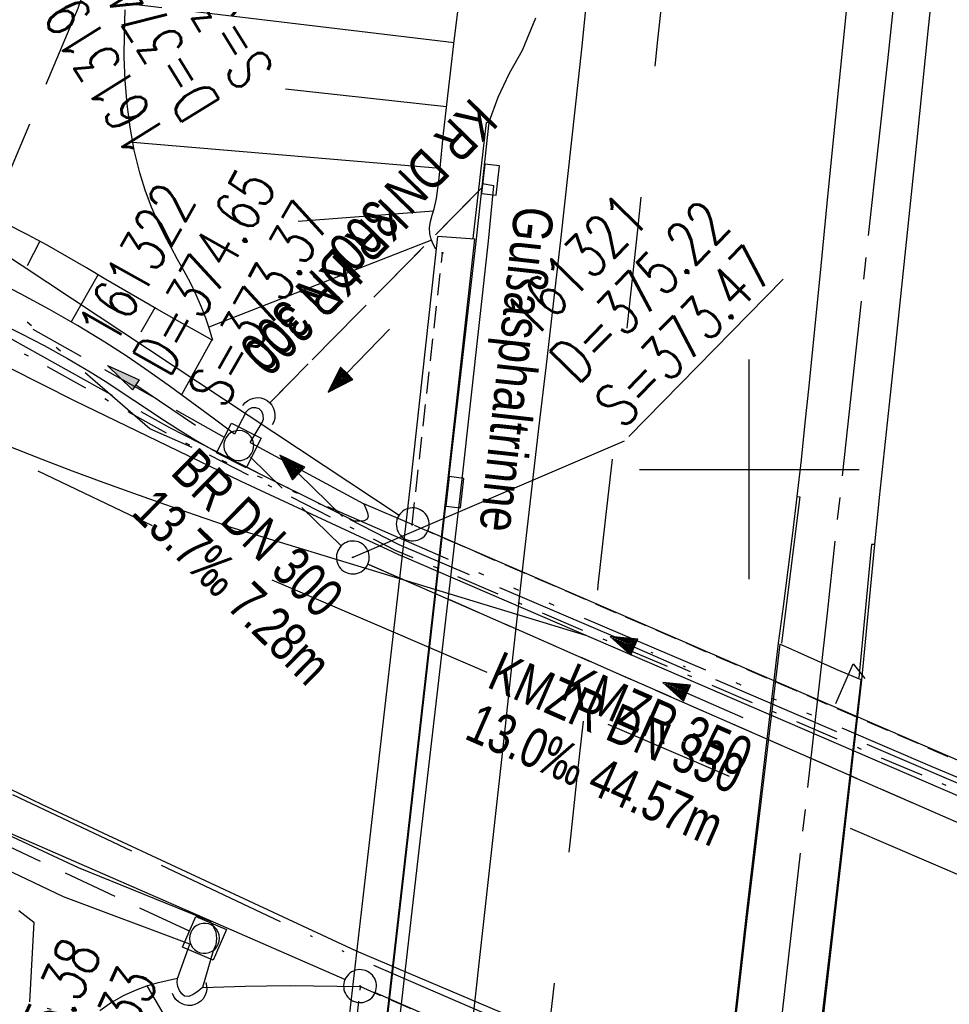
# Model space of a CAD drawing. Extents: x 510932 to 511602, y 463659 to 464636.
# Tile 28 of 81: x 511267 to 511309, y 464076 to 464120. Entities that reach past the tile are written whole.
import ezdxf

# ---------------------------------------------------------------- set-up
doc = ezdxf.new("R2010")
doc.units = 0
doc.header["$LTSCALE"] = 10
doc.header["$MEASUREMENT"] = 0
for name, pattern in [('ACAD_ISO13W100', [36, 12, -3, 12, -3, 0, -3, 0, -3]), ('ACAD_ISO14W100', [25.5, 12, -3, 0.5, -3, 0.5, -3, 0.5, -3]), ('ACAD_ISO16W100', [73, 15, -6.5, 15, -6.5, 15, -7, 1, -7]), ('ACHSE', [5.5, 4, -0.5, 0.5, -0.5]), ('AUSGEZOGEN', [0]), ('LT00', [0]), ('LT02', [0.4, 0.2, -0.2]), ('LT07', [0.22, 0.02, -0.2]), ('LT08', [0.42, 0.2, -0.1, 0.02, -0.1]), ('LT12', [0.4, 0.3, -0.1]), ('LT17', [0.15, 0.1, -0.05]), ('STRICHLINIE2', [0.375, 0.25, -0.125])]:
    doc.linetypes.add(name, pattern=pattern)
doc.layers.get('0').update_dxf_attribs({"linetype": 'LT00'})
for name, color, linetype in [('--EK_FBR', 1, 'LT00'), ('--EK_Halt-Pfeil', 4, 'LT00'), ('--EK_Haltung', 7, 'STRICHLINIE2'), ('--EK_Haltung-Text', 140, 'LT00'), ('--EK_Schacht-Text', 5, 'LT00'), ('--EL_DFK_AB_L', 21, 'LT00'), ('--EL_DFK_AB_P', 7, 'LT00'), ('--EL_Halt-Pfeil', 4, 'LT00'), ('--EL_Haltung', 182, 'STRICHLINIE2'), ('--EL_Haltung-Text', 182, 'LT00'), ('-AX-093', 35, 'ACHSE'), ('BAB-KABEL', 220, 'ACAD_ISO16W100'), ('DFK_AB_L', 21, 'LT00'), ('DFK_AB_P', 7, 'LT00'), ('DFK_KATASTER', 250, 'LT00'), ('DL', 182, 'LT12'), ('DL_PFEIL', 201, 'LT00'), ('DL_TEXT', 182, 'LT00'), ('GASLTG', 250, 'ACAD_ISO13W100'), ('PFEIL', 140, 'AUSGEZOGEN'), ('RINNE_TEXT', 11, 'Continuous'), ('TELEKOM', 210, 'ACAD_ISO14W100'), ('V104_AFBR_BAB', 250, 'LT00'), ('V104_BOESCH', 250, 'LT00'), ('V104_BOSCHUNG', 250, 'LT00'), ('V104_BR_KAPPE', 30, 'LT00'), ('V104_BR_WID', 30, 'LT17'), ('V104_GEHOELZ', 250, 'LT07'), ('V104_GRABEN', 250, 'LT00'), ('V104_H_BORD', 8, 'LT00'), ('V104_KA_MULD', 182, 'LT00'), ('V104_KA_PRUF', 182, 'LT00'), ('V104_LD_MARK', 250, 'LT00'), ('V104_LG_MARK', 250, 'LT02'), ('V104_RASTER', 250, 'LT00'), ('V104_RAUHGE', 250, 'LT00'), ('V104_RINNE', 182, 'LT00'), ('V104_SINKK', 182, 'LT00'), ('V104_UK_DURCH', 182, 'LT00'), ('V104_VERDECKT', 253, 'LT00')]:
    doc.layers.add(name, color=color, linetype=linetype)
doc.styles.add('Arial', font='ARIAL.TTF')
doc.styles.add('Haltungsbeschriftung', font='ARIAL.TTF', dxfattribs={"width": 0.75})
doc.styles.add('schachtbeschriftung', font='romans.shx', dxfattribs={"width": 0.75, "height": 2})

# ---------------------------------------------------------------- blocks, each defined once
blk = doc.blocks.new('SYMB7052')
at = {"color": 0, "linetype": 'ByBlock'}
blk.add_lwpolyline([(0, 0), (0, 0.196), (0.076, 0.156)], dxfattribs=at)
blk = doc.blocks.new('SYMB0003')
at = {"color": 0, "linetype": 'ByBlock'}
for p, q in [((-0.015712, 0), (0.010166, 0.012015)), ((0, -0.021257), (-0.015712, 0)), ((0.010166, 0.012015), (0, -0.021257))]:
    blk.add_line(p, q, dxfattribs=at)
for points in [[(-0.031395, 0.499013), (-0.093691, 0.491144), (-0.154509, 0.475528), (-0.21289, 0.452414), (-0.267913, 0.422164), (-0.318712, 0.385257), (-0.364484, 0.342274), (-0.404509, 0.293893), (-0.438154, 0.240877), (-0.464888, 0.184062), (-0.484292, 0.124345), (-0.496058, 0.062667), (-0.5, 0)], [(0.5, 0), (0.496057, 0.062667), (0.484292, 0.124345), (0.464888, 0.184062), (0.438153, 0.240877), (0.404509, 0.293893), (0.364484, 0.342274), (0.318712, 0.385257), (0.267913, 0.422164), (0.21289, 0.452414), (0.154509, 0.475528), (0.093691, 0.491144), (0.031395, 0.499013), (-0.031395, 0.499013)], [(-0.5, 0), (-0.496058, -0.062667), (-0.484292, -0.124345), (-0.464888, -0.184062), (-0.438154, -0.240877), (-0.404509, -0.293893), (-0.364485, -0.342274), (-0.318712, -0.385257), (-0.267914, -0.422164), (-0.21289, -0.452414), (-0.154509, -0.475529), (-0.093691, -0.491144), (-0.031395, -0.499014), (0.031395, -0.499014)], [(0.031395, -0.499014), (0.093691, -0.491144), (0.154509, -0.475529), (0.21289, -0.452414), (0.267914, -0.422164), (0.318712, -0.385257), (0.364485, -0.342274), (0.404509, -0.293893), (0.438154, -0.240877), (0.464889, -0.184062), (0.484292, -0.124345), (0.496058, -0.062667), (0.5, 0)]]:
    blk.add_lwpolyline(points, dxfattribs=at)
blk = doc.blocks.new('Pfreil3')
at = {"layer": 'PFEIL'}
blk.add_hatch(color=256, dxfattribs=at).paths.add_polyline_path([(-1.549, 0.273), (-1.549, -0.273), (0, 0)])
for p, q in [((-1.549, 0), (-4.831, 0)), ((-1.549, -0.273), (-1.549, 0.273)), ((-1.549, 0.273), (0, 0)), ((0, 0), (-1.549, -0.273))]:
    blk.add_line(p, q, dxfattribs=at)
blk = doc.blocks.new('SYMB0011')
at = {"color": 0, "linetype": 'ByBlock'}
for p, q in [((0.5, 0), (-0.5, 0)), ((0, 0.5), (0, -0.5))]:
    blk.add_line(p, q, dxfattribs=at)
blk = doc.blocks.new('SYMB0652')
at = {"color": 0, "linetype": 'ByBlock'}
blk.add_lwpolyline([(-0.15, -0.075), (0.15, -0.075), (0.15, 0.075), (-0.15, 0.075), (-0.15, -0.075)], dxfattribs=at)
blk = doc.blocks.new('SYMB1107')
at = {"color": 0, "linetype": 'ByBlock'}
for points in [[(-0.2, 0), (-0.196157, 0.039018), (-0.184776, 0.076537), (-0.166294, 0.111114), (-0.141421, 0.141421), (-0.111114, 0.166294), (-0.076537, 0.184776), (-0.039018, 0.196157), (0, 0.2)], [(0, 0.2), (0.039018, 0.196157), (0.076537, 0.184776), (0.111114, 0.166294), (0.141421, 0.141421), (0.166294, 0.111114), (0.184776, 0.076537), (0.196157, 0.039018), (0.2, 0)]]:
    blk.add_lwpolyline(points, dxfattribs=at)
blk = doc.blocks.new('SYMB1210')
at = {"color": 0, "linetype": 'ByBlock'}
blk.add_line((0.018815, -0.179014), (0.055623, -0.17119), dxfattribs=at)
for points in [[(-0.2, -0.2), (-0.2, 0.2), (0.2, 0.2), (0.2, -0.2), (-0.2, -0.2)], [(0.018815, 0.179014), (-0.018815, 0.179014), (-0.055623, 0.17119), (-0.09, 0.155885), (-0.120444, 0.133766), (-0.145623, 0.105801), (-0.164438, 0.073213), (-0.176067, 0.037424), (-0.18, 0)], [(0.18, 0), (0.176067, 0.037424), (0.164438, 0.073213), (0.145623, 0.105801), (0.120444, 0.133766), (0.09, 0.155885), (0.055623, 0.17119), (0.018815, 0.179014)], [(-0.18, 0), (-0.176067, -0.037424), (-0.164438, -0.073213), (-0.145623, -0.105801), (-0.120444, -0.133766), (-0.09, -0.155885), (-0.055623, -0.17119), (-0.018815, -0.179014), (0.018815, -0.179014)], [(0.055623, -0.17119), (0.09, -0.155885), (0.120444, -0.133766), (0.145623, -0.105801), (0.164438, -0.073213), (0.176067, -0.037424), (0.18, 0)]]:
    blk.add_lwpolyline(points, dxfattribs=at)
blk = doc.blocks.new('SYMB0070')
at = {"color": 0, "linetype": 'ByBlock'}
for p, q in [((-0.5, 0), (0.2, 0)), ((0.5, 0), (0.2, 0.1)), ((0.2, 0.1), (0.2, 0)), ((0.468, 0), (0.21, 0.086)), ((0.21, 0.086), (0.21, -0.086)), ((0.21, -0.086), (0.468, 0)), ((0.22, -0.072), (0.437, 0)), ((0.23, -0.058), (0.405, 0)), ((0.24, -0.045), (0.374, 0)), ((0.342, 0), (0.25, 0.031)), ((0.25, 0.031), (0.25, -0.031)), ((0.25, -0.031), (0.342, 0)), ((0.26, -0.017), (0.31, 0)), ((0.27, -0.003), (0.279, 0))]:
    blk.add_line(p, q, dxfattribs=at)
for points in [[(0.2, 0), (0.2, -0.1), (0.5, 0)], [(0.437, 0), (0.22, 0.072), (0.22, -0.072)], [(0.405, 0), (0.23, 0.058), (0.23, -0.058)], [(0.374, 0), (0.24, 0.045), (0.24, -0.045)], [(0.31, 0), (0.26, 0.017), (0.26, -0.017)], [(0.279, 0), (0.27, 0.003), (0.27, -0.003)]]:
    blk.add_lwpolyline(points, dxfattribs=at)

msp = doc.modelspace()

# ---------------------------------------------------------------- linework, layer by layer
at = {"layer": '--EK_FBR'}
for points in [[(511309.159, 464129.847), (511308.651, 464124.898), (511308.141, 464119.95), (511307.63, 464115.002), (511307.115, 464110.054), (511306.595, 464105.107), (511306.37, 464102.978), (511306.146, 464100.848), (511305.925, 464098.718), (511305.71, 464096.588), (511305.508, 464094.53), (511305.312, 464092.471), (511305.117, 464090.412), (511303.814, 464078.936), (511302.355, 464066.221)], [(511304.619, 464122.841), (511304.267, 464119.368), (511303.918, 464115.895), (511303.571, 464112.421), (511303.225, 464108.948), (511302.878, 464105.474), (511302.71, 464103.796), (511302.537, 464102.119), (511302.358, 464100.443), (511302.169, 464098.768), (511301.968, 464097.098), (511301.756, 464095.428), (511301.538, 464093.76), (511301.316, 464092.092), (511299.841, 464079.6), (511298.526, 464067.893)], [(511233.368, 464121.793), (511242.63, 464116.778), (511257.477, 464109.076), (511269.249, 464103.143), (511276.842, 464099.466), (511284.187, 464096.057)], [(511290.269, 464120.548), (511289.653, 464119.081), (511289.061, 464118.029), (511288.553, 464116.935), (511288.131, 464115.804), (511287.834, 464113)], [(511282.113, 464078.068), (511270.333, 464083.544), (511267.804, 464084.733), (511265.284, 464085.944)]]:
    msp.add_lwpolyline(points, dxfattribs=at)
at = {"layer": '--EK_FBR', "flags": 128}
for points in [[(511321.546, 464079.958), (511284.187, 464096.057)], [(511319.462, 464062.25), (511282.113, 464078.068)]]:
    msp.add_lwpolyline(points, dxfattribs=at)
at = {"layer": '--EK_Haltung'}
for p, q in [((511276.092, 464101.459), (511242.711, 464120.299)), ((511287.814, 464112.82), (511278.159, 464103.035)), ((511281.406, 464096.518), (511277.28, 464100.565)), ((511322.074, 464078.402), (511282.628, 464095.692)), ((511274.504, 464078.974), (511243.212, 464093.653))]:
    msp.add_line(p, q, dxfattribs=at)
at = {"layer": '--EK_Schacht-Text', "flags": 128}
msp.add_lwpolyline([(511294.301, 464101.282), (511281.942, 464095.993)], dxfattribs=at)
at = {"layer": '--EL_DFK_AB_L'}
for p, q in [((511263.486, 464111.526), (511284.045, 464097.914)), ((511281.583, 464076.779), (511219.798, 464103.72)), ((511285.359, 464097.203), (511320.702, 464081.927)), ((511282.958, 464076.182), (511318.242, 464060.898))]:
    msp.add_line(p, q, dxfattribs=at)
at = {"layer": '--EL_Haltung'}
for p, q in [((511276.092, 464101.459), (511242.711, 464120.299)), ((511287.814, 464112.82), (511278.159, 464103.035)), ((511281.406, 464096.518), (511277.28, 464100.565)), ((511322.074, 464078.402), (511282.628, 464095.692)), ((511274.504, 464078.974), (511243.212, 464093.653))]:
    msp.add_line(p, q, dxfattribs=at)
at = {"layer": '-AX-093', "ltscale": 0.2}
msp.add_lwpolyline([(511311.545, 464168.899), (511308.958, 464143.746), (511306.292, 464118.601), (511303.546, 464093.465), (511300.721, 464068.338), (511297.816, 464043.22), (511294.832, 464018.111), (511291.768, 463993.012), (511288.625, 463967.922), (511285.403, 463942.843), (511282.101, 463917.774), (511278.72, 463892.715), (511275.259, 463867.668), (511271.72, 463842.631), (511268.101, 463817.606), (511264.403, 463792.592), (511260.626, 463767.59), (511256.77, 463742.6), (511252.835, 463717.623), (511248.821, 463692.658), (511247.529, 463684.785)], dxfattribs=at)
at = {"layer": 'BAB-KABEL', "ltscale": 0.03, "flags": 128}
msp.add_lwpolyline([(511317.465, 464607.329), (511317.473, 464606.228), (511316.723, 464592.274), (511316.629, 464590.682), (511316.534, 464580.247), (511316.816, 464565.638), (511316.264, 464552.985), (511315.796, 464537.2), (511315.445, 464531.469), (511315.327, 464529.598), (511314.626, 464523.401), (511311.802, 464485.481), (511308.492, 464450.379), (511305.835, 464420.717), (511305.165, 464407.759), (511306.652, 464404.454), (511304.998, 464384.959), (511303.841, 464369.925), (511300.645, 464352.334), (511298.282, 464339.432), (511296.682, 464319.532), (511291.988, 464294.764), (511287.949, 464273.112), (511283.781, 464252.255), (511281.435, 464241.806), (511280.264, 464232.828), (511294.327, 464230.457), (511294.717, 464228.766), (511293.726, 464222.49), (511287.744, 464190.703), (511285.096, 464177.547), (511281.462, 464159.476), (511275.729, 464140.751), (511269.413, 464120.985), (511266.044, 464112.943), (511255.375, 464088.861), (511267.408, 464079.396), (511265.737, 464047.875), (511262.919, 464020.572), (511259.715, 463994.299), (511255.362, 463960.849), (511252.282, 463940.059), (511247.673, 463921.512), (511241.775, 463907.503), (511231.564, 463882.874), (511247.706, 463873.301), (511242.799, 463840.155), (511239.518, 463814.195), (511229.003, 463807.426), (511220.359, 463795.988), (511228.062, 463774.69), (511221.047, 463738.687), (511215.668, 463709.215), (511211.017, 463688.301)], dxfattribs=at)
at = {"layer": 'DFK_AB_L'}
for p, q in [((511263.486, 464111.526), (511284.045, 464097.914)), ((511281.583, 464076.779), (511219.798, 464103.72)), ((511285.359, 464097.203), (511320.702, 464081.927)), ((511282.958, 464076.182), (511318.242, 464060.898))]:
    msp.add_line(p, q, dxfattribs=at)
at = {"layer": 'DL'}
for p, q in [((511287.814, 464112.82), (511278.159, 464103.035)), ((511322.074, 464078.402), (511282.628, 464095.692))]:
    msp.add_line(p, q, dxfattribs=at)
at = {"layer": 'GASLTG', "ltscale": 0.05, "flags": 128}
for points in [[(511203.463, 464214.48), (511201.616, 464203.803), (511199.401, 464193.283), (511199.332, 464192.908), (511196.839, 464179.254), (511182.466, 464184.455), (511179.131, 464178.023), (511178.158, 464178.578), (511177.278, 464179.225), (511170.736, 464169.533), (511170.504, 464169.764), (511165.406, 464160.955), (511160.357, 464153.457), (511178.099, 464141.767), (511195.763, 464129.156), (511214.029, 464115.344), (511220.95, 464110.411), (511230.909, 464102.589), (511240.79, 464097.391), (511263.772, 464086.457), (511282.479, 464077.605), (511323.407, 464059.961), (511351.803, 464047.017), (511381.532, 464036.245), (511418.745, 464023.591), (511468.265, 464014.102), (511492.148, 464010.726), (511494.01, 464010.376), (511507.292, 464008.514)], [(511156.85, 464172.33), (511182.149, 464155.666), (511188.881, 464151.097), (511208.053, 464139.308), (511227.608, 464127.811), (511256.651, 464111.374), (511273.592, 464101.917), (511284.03, 464096.59), (511320.32, 464081.1), (511326.058, 464078.82), (511334.144, 464078.56), (511337.059, 464078.679), (511348.592, 464081.007), (511403.283, 464086.266), (511444.104, 464079.507), (511456.103, 464077.179), (511460.298, 464064.258), (511460.764, 464061.115), (511461.812, 464059.369), (511465.015, 464055.833), (511468.86, 464051.991), (511476.083, 464048.267), (511486.568, 464044.192), (511507.191, 464038.837)]]:
    msp.add_lwpolyline(points, dxfattribs=at)
at = {"layer": 'GASLTG', "color": 80, "linetype": 'LT08', "flags": 128}
msp.add_lwpolyline([(511156.685, 464172.08), (511181.982, 464155.417), (511188.719, 464150.845), (511207.899, 464139.051), (511227.458, 464127.551), (511256.504, 464111.113), (511273.451, 464101.653), (511283.903, 464096.318), (511320.205, 464080.823), (511325.996, 464078.522), (511334.145, 464078.26), (511337.095, 464078.38), (511348.637, 464080.71), (511403.272, 464085.964), (511444.051, 464079.212), (511455.873, 464076.918), (511460.005, 464064.189), (511460.476, 464061.012), (511461.57, 464059.189), (511464.798, 464055.627), (511468.681, 464051.746), (511475.959, 464047.993), (511486.476, 464043.906), (511507.116, 464038.547)], dxfattribs=at)
at = {"layer": 'TELEKOM', "ltscale": 0.05, "flags": 128}
msp.add_lwpolyline([(511549.611, 464034.247), (511540.206, 464035.663), (511536.808, 464036.439), (511508.224, 464040.794), (511481.533, 464047.758), (511460.224, 464064.129), (511456.362, 464064.129), (511447.674, 464064.852), (511409.591, 464072.316), (511406.659, 464069.386), (511402.392, 464065.921), (511397.192, 464062.725), (511392.258, 464061.259), (511387.725, 464061.925), (511375.192, 464064.723), (511362.392, 464067.387), (511343.804, 464073.015), (511326.071, 464078.876), (511308.339, 464086.469), (511289.271, 464094.596), (511272.697, 464101.843), (511261.365, 464111.702), (511256.165, 464115.299), (511229.585, 464132.798), (511221.318, 464138.126), (511201.586, 464150.649), (511180.486, 464164.077), (511162.887, 464176.067), (511152.487, 464183.793), (511143.419, 464190.454), (511126.942, 464204.529), (511112.187, 464215.677), (511095.651, 464229.182), (511075.805, 464245.222), (511058.746, 464258.334), (511036.136, 464275.294), (511026.82, 464281.326), (511023.407, 464284.21), (511016.979, 464290.11), (511009.613, 464297.521), (511004.364, 464302.503), (510990.103, 464316.622)], dxfattribs=at)
at = {"layer": 'V104_AFBR_BAB'}
for points in [[(511309.159, 464129.847), (511308.651, 464124.898), (511308.141, 464119.95), (511307.63, 464115.002), (511307.115, 464110.054), (511306.595, 464105.107), (511306.37, 464102.978), (511306.146, 464100.848), (511305.925, 464098.718), (511305.71, 464096.588), (511305.508, 464094.53), (511305.312, 464092.471), (511305.117, 464090.412), (511303.814, 464078.936), (511302.355, 464066.221)], [(511304.619, 464122.841), (511304.267, 464119.368), (511303.918, 464115.895), (511303.571, 464112.421), (511303.225, 464108.948), (511302.878, 464105.474), (511302.71, 464103.796), (511302.537, 464102.119), (511302.358, 464100.443), (511302.169, 464098.768), (511301.968, 464097.098), (511301.756, 464095.428), (511301.538, 464093.76), (511301.316, 464092.092), (511299.841, 464079.6), (511298.526, 464067.893)], [(511233.368, 464121.793), (511242.63, 464116.778), (511257.477, 464109.076), (511269.249, 464103.143), (511276.842, 464099.466), (511284.187, 464096.057)], [(511290.269, 464120.548), (511289.653, 464119.081), (511289.061, 464118.029), (511288.553, 464116.935), (511288.131, 464115.804), (511287.834, 464113)], [(511282.113, 464078.068), (511270.333, 464083.544), (511267.804, 464084.733), (511265.284, 464085.944)]]:
    msp.add_lwpolyline(points, dxfattribs=at)
at = {"layer": 'V104_BOESCH'}
msp.add_line((511284.644, 464097.495), (511282.435, 464098.43), dxfattribs=at)
for points in [[(511275.569, 464105.876), (511275.409, 464106.384), (511275.24, 464106.889), (511275.054, 464107.386), (511274.811, 464107.944), (511274.542, 464108.49), (511274.255, 464109.029), (511273.96, 464109.564), (511273.663, 464110.1), (511273.375, 464110.64), (511273.103, 464111.187), (511272.774, 464111.941), (511272.488, 464112.713), (511272.244, 464113.498), (511271.987, 464114.531), (511271.792, 464115.579), (511271.654, 464116.638), (511271.568, 464117.705), (511271.529, 464118.777), (511271.532, 464119.852), (511271.572, 464120.927)], [(511285.726, 464110.023), (511285.605, 464110.253), (511285.504, 464110.486), (511285.442, 464110.722), (511285.435, 464111), (511285.481, 464111.284), (511285.556, 464111.571), (511285.639, 464111.859), (511285.746, 464112.329), (511285.82, 464112.796), (511285.873, 464113.262), (511285.917, 464113.727), (511286.059, 464115.166), (511286.218, 464116.611), (511286.388, 464118.06), (511286.564, 464119.51), (511286.741, 464120.961)], [(511275.569, 464105.876), (511274.86, 464106.267), (511274.152, 464106.661), (511272.996, 464107.316), (511271.845, 464107.981), (511270.696, 464108.655), (511269.805, 464109.18), (511268.911, 464109.701), (511268.01, 464110.21), (511267.1, 464110.7), (511266.179, 464111.161)], [(511273.96, 464076.827), (511273.485, 464076.722), (511273.014, 464076.608), (511272.549, 464076.475), (511272.094, 464076.316), (511271.508, 464076.051), (511270.947, 464075.729), (511270.414, 464075.359)], [(511275.087, 464076.422), (511276.064, 464076.454), (511277.04, 464076.481), (511278.017, 464076.499), (511279.085, 464076.503), (511280.153, 464076.494), (511281.222, 464076.477), (511282.29, 464076.455)]]:
    msp.add_lwpolyline(points, dxfattribs=at)
at = {"layer": 'V104_BOSCHUNG'}
for p, q in [((511286.554, 464119.423), (511271.589, 464121.21)), ((511286.207, 464116.511), (511278.877, 464117.318)), ((511285.915, 464113.705), (511271.915, 464114.885)), ((511285.612, 464111.762), (511279.452, 464111.282)), ((511267.679, 464110.392), (511267.106, 464109.264)), ((511285.523, 464110.437), (511275.379, 464106.478)), ((511270.333, 464108.869), (511269.109, 464106.727)), ((511272.924, 464107.357), (511272.29, 464106.248)), ((511275.521, 464105.902), (511274.139, 464103.395)), ((511280.033, 464063.821), (511272.576, 464076.486))]:
    msp.add_line(p, q, dxfattribs=at)
at = {"layer": 'V104_BR_KAPPE'}
for points in [[(511287.5, 464110.491), (511285.793, 464110.608), (511284.557, 464099.266), (511282.59, 464082.211), (511280.5, 464064.063), (511282.209, 464063.909), (511284.299, 464082.042), (511286.273, 464099.445), (511287.5, 464110.491)], [(511298.572, 464067.924), (511299.878, 464067.345), (511301.55, 464066.618), (511302.291, 464066.303), (511303.773, 464078.948), (511305.105, 464090.429), (511303.999, 464090.874), (511302.217, 464091.688), (511301.385, 464092.047), (511299.89, 464079.557), (511298.572, 464067.924)]]:
    msp.add_lwpolyline(points, dxfattribs=at)
at = {"layer": 'V104_BR_WID'}
for points in [[(511322.887, 464093.87), (511321.452, 464081.557), (511284.644, 464097.495), (511286.026, 464109.848)], [(511280.937, 464064.365), (511282.29, 464076.455), (511319.008, 464060.59), (511317.626, 464048.737)]]:
    msp.add_lwpolyline(points, dxfattribs=at)
at = {"layer": 'V104_GEHOELZ', "flags": 128}
msp.add_lwpolyline([(511211.675, 464089.159), (511211.846, 464089.707), (511212, 464090.261), (511212.127, 464090.821), (511212.219, 464091.391), (511212.264, 464091.973), (511212.254, 464092.569), (511212.189, 464093.127), (511212.071, 464093.686), (511211.903, 464094.233), (511211.686, 464094.756), (511211.422, 464095.242), (511211.113, 464095.678), (511210.761, 464096.052), (511210.369, 464096.35), (511209.927, 464096.569), (511209.448, 464096.706), (511208.939, 464096.773), (511208.403, 464096.78), (511207.845, 464096.74), (511207.27, 464096.663), (511206.683, 464096.561), (511206.089, 464096.444), (511205.492, 464096.324), (511204.24, 464096.092), (511203, 464095.889), (511201.773, 464095.705), (511200.562, 464095.535), (511199.368, 464095.37), (511198.194, 464095.202), (511197.041, 464095.025), (511195.912, 464094.831), (511194.809, 464094.611), (511193.733, 464094.36), (511192.686, 464094.068), (511191.672, 464093.729), (511190.69, 464093.334), (511189.745, 464092.877), (511188.837, 464092.35), (511187.914, 464091.706), (511187.035, 464090.981), (511186.197, 464090.181), (511185.4, 464089.312), (511184.642, 464088.381), (511183.921, 464087.394), (511183.236, 464086.358), (511182.586, 464085.278), (511181.969, 464084.162), (511181.383, 464083.017), (511180.828, 464081.847), (511180.301, 464080.66), (511179.801, 464079.463), (511179.327, 464078.261), (511178.574, 464076.214), (511177.888, 464074.171), (511177.264, 464072.134), (511176.7, 464070.1), (511176.191, 464068.07), (511175.733, 464066.042), (511175.323, 464064.015), (511174.957, 464061.99), (511174.632, 464059.965), (511174.342, 464057.939), (511174.086, 464055.913), (511173.858, 464053.884), (511173.655, 464051.853), (511173.474, 464049.819), (511173.31, 464047.781), (511173.115, 464045.084), (511172.941, 464042.379), (511172.785, 464039.667), (511172.645, 464036.95), (511172.517, 464034.226), (511172.398, 464031.498), (511172.286, 464028.766), (511172.178, 464026.031), (511172.07, 464023.293), (511171.961, 464020.553), (511171.846, 464017.811), (511171.724, 464015.069), (511171.591, 464012.328), (511171.445, 464009.586), (511171.282, 464006.847), (511171.099, 464004.109), (511170.895, 464001.374), (511170.665, 463998.643), (511170.396, 463995.793), (511170.099, 463992.948), (511169.776, 463990.106), (511169.43, 463987.269), (511169.063, 463984.434), (511168.678, 463981.603), (511168.277, 463978.775), (511167.862, 463975.95), (511167.437, 463973.127), (511167.003, 463970.306), (511166.563, 463967.487), (511166.152, 463964.871), (511165.74, 463962.255), (511165.333, 463959.638), (511164.932, 463957.019), (511164.542, 463954.396), (511164.166, 463951.769), (511163.807, 463949.136), (511163.469, 463946.496), (511163.174, 463944.027), (511162.899, 463941.553), (511162.642, 463939.077), (511162.401, 463936.603), (511162.175, 463934.131), (511161.964, 463931.665), (511161.764, 463929.208), (511161.576, 463926.762), (511161.397, 463924.33), (511161.276, 463922.619), (511161.16, 463920.912), (511161.052, 463919.206), (511160.952, 463917.496), (511160.862, 463915.779), (511160.785, 463914.051), (511160.72, 463912.307), (511160.67, 463910.545), (511160.637, 463908.759), (511160.622, 463906.947), (511160.626, 463905.104), (511160.638, 463904.096), (511160.662, 463903.084), (511160.705, 463902.073), (511160.772, 463901.07), (511160.871, 463900.081), (511161.006, 463899.11), (511161.185, 463898.164), (511161.414, 463897.249), (511161.698, 463896.371), (511162.045, 463895.535), (511162.459, 463894.747), (511162.948, 463894.014), (511163.522, 463893.332), (511164.171, 463892.707), (511164.887, 463892.136), (511165.663, 463891.615), (511166.491, 463891.139), (511167.364, 463890.704), (511168.274, 463890.308), (511169.215, 463889.946), (511170.177, 463889.613), (511171.155, 463889.307), (511172.139, 463889.023), (511173.124, 463888.757), (511174.939, 463888.302), (511176.731, 463887.897), (511178.505, 463887.542), (511180.262, 463887.239), (511182.009, 463886.988), (511183.747, 463886.789), (511185.482, 463886.642), (511187.217, 463886.548), (511188.955, 463886.508), (511190.424, 463886.515), (511191.898, 463886.555), (511193.377, 463886.621), (511194.86, 463886.71), (511196.347, 463886.814), (511197.838, 463886.929), (511199.331, 463887.048), (511200.828, 463887.166), (511202.328, 463887.278), (511203.829, 463887.378), (511205.333, 463887.461), (511206.838, 463887.52), (511208.344, 463887.551), (511209.852, 463887.547), (511211.36, 463887.503), (511212.868, 463887.414), (511214.376, 463887.273), (511215.884, 463887.076), (511216.747, 463886.937), (511217.608, 463886.786), (511218.469, 463886.632), (511219.327, 463886.483), (511220.183, 463886.347), (511221.035, 463886.233), (511221.884, 463886.15), (511222.728, 463886.106), (511223.567, 463886.109), (511224.401, 463886.168), (511225.466, 463886.336), (511226.518, 463886.604), (511227.554, 463886.964), (511228.572, 463887.408), (511229.567, 463887.929), (511230.539, 463888.52), (511231.483, 463889.172), (511232.397, 463889.878), (511233.278, 463890.632), (511234.123, 463891.424), (511234.93, 463892.248), (511235.696, 463893.096), (511236.708, 463894.329), (511237.637, 463895.596), (511238.489, 463896.897), (511239.27, 463898.233), (511239.985, 463899.604), (511240.64, 463901.01), (511241.242, 463902.453), (511241.795, 463903.932), (511242.307, 463905.448), (511242.782, 463907.001), (511243.226, 463908.593), (511243.454, 463909.459), (511243.683, 463910.33), (511243.918, 463911.197), (511244.166, 463912.054), (511244.436, 463912.894), (511244.734, 463913.71), (511245.066, 463914.495), (511245.44, 463915.242), (511245.862, 463915.943), (511246.34, 463916.592), (511246.881, 463917.181), (511247.491, 463917.704), (511248.012, 463918.06), (511248.571, 463918.379), (511249.16, 463918.67), (511249.771, 463918.939), (511250.395, 463919.194), (511251.025, 463919.443), (511251.653, 463919.693), (511252.272, 463919.951), (511252.872, 463920.225), (511253.446, 463920.523), (511253.986, 463920.851), (511254.485, 463921.218), (511254.934, 463921.631), (511255.356, 463922.133), (511255.719, 463922.69), (511256.031, 463923.293), (511256.299, 463923.936), (511256.533, 463924.609), (511256.738, 463925.307), (511256.924, 463926.02), (511257.098, 463926.742), (511257.269, 463927.465), (511257.645, 463928.994), (511258.038, 463930.494), (511258.445, 463931.97), (511258.861, 463933.425), (511259.286, 463934.862), (511259.715, 463936.286), (511260.145, 463937.698), (511260.574, 463939.103), (511260.999, 463940.505), (511261.417, 463941.906), (511261.824, 463943.311), (511262.218, 463944.722), (511262.76, 463946.777), (511263.271, 463948.851), (511263.755, 463950.941), (511264.215, 463953.046), (511264.653, 463955.163), (511265.075, 463957.29), (511265.481, 463959.425), (511265.876, 463961.565), (511266.263, 463963.707), (511266.645, 463965.85), (511267.025, 463967.992), (511267.502, 463970.668), (511267.978, 463973.338), (511268.45, 463976.005), (511268.917, 463978.669), (511269.375, 463981.332), (511269.822, 463983.995), (511270.254, 463986.659), (511270.67, 463989.325), (511271.067, 463991.995), (511271.441, 463994.669), (511271.815, 463997.535), (511272.163, 464000.407), (511272.488, 464003.283), (511272.794, 464006.161), (511273.083, 464009.041), (511273.359, 464011.92), (511273.623, 464014.798), (511273.879, 464017.673), (511274.082, 464019.985), (511274.284, 464022.295), (511274.49, 464024.604), (511274.701, 464026.912), (511274.921, 464029.221), (511275.153, 464031.53), (511275.401, 464033.841), (511275.666, 464036.154), (511275.953, 464038.47), (511276.264, 464040.791), (511276.603, 464043.116), (511276.972, 464045.446), (511277.193, 464046.756), (511277.418, 464048.067), (511277.641, 464049.378), (511277.858, 464050.689), (511278.061, 464052), (511278.245, 464053.308), (511278.403, 464054.615), (511278.531, 464055.918), (511278.621, 464057.217), (511278.668, 464058.512), (511278.666, 464059.801), (511278.609, 464061.084), (511278.491, 464062.361), (511278.352, 464063.364), (511278.177, 464064.365), (511277.97, 464065.367), (511277.737, 464066.374), (511277.482, 464067.388), (511277.212, 464068.412), (511277.041, 464069.039), (511276.858, 464069.662), (511276.656, 464070.271), (511276.427, 464070.856), (511276.164, 464071.409), (511275.86, 464071.919), (511275.393, 464072.509), (511274.85, 464073.021), (511274.24, 464073.462), (511273.569, 464073.842), (511272.846, 464074.169), (511272.079, 464074.451), (511271.274, 464074.698), (511270.44, 464074.918), (511269.585, 464075.119), (511268.716, 464075.31), (511267.841, 464075.501), (511266.968, 464075.698), (511266.104, 464075.912), (511265.257, 464076.151), (511264.093, 464076.545), (511262.975, 464077), (511261.899, 464077.51), (511260.86, 464078.069), (511259.853, 464078.67), (511258.875, 464079.307), (511257.92, 464079.973), (511256.985, 464080.663), (511256.065, 464081.37), (511255.155, 464082.088), (511254.251, 464082.81), (511253.349, 464083.53), (511252.444, 464084.242), (511251.532, 464084.939), (511250.608, 464085.615), (511249.668, 464086.265), (511248.707, 464086.88), (511247.722, 464087.456), (511246.707, 464087.985), (511245.658, 464088.462), (511244.571, 464088.881), (511243.442, 464089.234), (511242.265, 464089.515), (511241.037, 464089.719), (511239.753, 464089.839), (511238.408, 464089.868), (511237.275, 464089.823), (511236.108, 464089.717), (511234.914, 464089.556), (511233.703, 464089.342), (511232.483, 464089.078), (511231.261, 464088.769), (511230.046, 464088.418), (511228.847, 464088.028), (511227.671, 464087.603), (511226.527, 464087.147), (511225.423, 464086.662), (511224.367, 464086.154), (511223.368, 464085.624), (511222.433, 464085.077), (511221.571, 464084.516), (511220.791, 464083.945), (511220.1, 464083.367), (511219.507, 464082.785), (511219.019, 464082.204), (511218.646, 464081.627), (511218.396, 464081.057), (511218.276, 464080.498), (511218.295, 464079.954), (511218.461, 464079.427), (511218.738, 464078.974), (511219.13, 464078.537), (511219.626, 464078.116), (511220.217, 464077.711), (511220.891, 464077.321), (511221.64, 464076.946), (511222.453, 464076.585), (511223.32, 464076.238), (511224.23, 464075.903), (511225.174, 464075.582), (511226.142, 464075.272), (511227.124, 464074.974), (511228.11, 464074.687), (511229.088, 464074.41), (511230.834, 464073.931), (511232.529, 464073.482), (511234.176, 464073.059), (511235.779, 464072.658), (511237.342, 464072.275), (511238.868, 464071.907), (511240.362, 464071.55), (511241.826, 464071.2), (511243.265, 464070.853), (511244.682, 464070.506), (511246.08, 464070.155), (511247.465, 464069.796), (511248.839, 464069.425), (511250.205, 464069.039), (511251.569, 464068.634), (511252.932, 464068.206), (511254.3, 464067.752), (511255.676, 464067.267), (511257.063, 464066.748), (511258.465, 464066.191), (511259.886, 464065.592), (511261.329, 464064.948), (511262.799, 464064.255), (511263.406, 464063.956), (511264.005, 464063.643), (511264.581, 464063.314), (511265.12, 464062.962), (511265.61, 464062.585), (511266.036, 464062.177), (511266.385, 464061.735), (511266.667, 464061.207), (511266.849, 464060.637), (511266.942, 464060.028), (511266.957, 464059.386), (511266.904, 464058.714), (511266.792, 464058.017), (511266.634, 464057.299), (511266.438, 464056.564), (511266.215, 464055.817), (511265.975, 464055.063), (511265.729, 464054.304), (511265.488, 464053.546), (511264.986, 464051.829), (511264.554, 464050.136), (511264.188, 464048.465), (511263.883, 464046.816), (511263.633, 464045.186), (511263.433, 464043.575), (511263.278, 464041.98), (511263.162, 464040.4), (511263.082, 464038.835), (511263.031, 464037.281), (511263.004, 464035.739), (511262.997, 464034.206), (511263.003, 464032.68), (511263.018, 464031.162), (511263.037, 464029.648), (511263.054, 464028.137), (511263.065, 464026.629), (511263.064, 464025.122), (511263.045, 464023.613), (511263.005, 464022.102), (511262.937, 464020.587), (511262.836, 464019.067), (511262.698, 464017.54), (511262.485, 464015.761), (511262.215, 464013.976), (511261.886, 464012.188), (511261.5, 464010.401), (511261.056, 464008.619), (511260.554, 464006.848), (511259.994, 464005.091), (511259.377, 464003.351), (511258.7, 464001.634), (511257.966, 463999.944), (511257.174, 463998.284), (511256.323, 463996.659), (511255.35, 463994.966), (511254.313, 463993.317), (511253.215, 463991.712), (511252.057, 463990.151), (511250.843, 463988.635), (511249.71, 463987.314), (511248.539, 463986.026), (511247.332, 463984.768), (511246.094, 463983.537), (511244.83, 463982.332), (511243.543, 463981.149), (511242.238, 463979.986), (511240.919, 463978.841), (511239.59, 463977.71), (511238.255, 463976.592), (511236.919, 463975.483), (511235.585, 463974.382), (511234.319, 463973.336), (511233.058, 463972.29), (511231.804, 463971.239), (511230.556, 463970.178), (511229.313, 463969.103), (511228.077, 463968.01), (511226.846, 463966.893), (511225.621, 463965.748), (511224.401, 463964.571), (511223.187, 463963.357), (511222.472, 463962.622), (511221.757, 463961.88), (511221.038, 463961.138), (511220.314, 463960.403), (511219.582, 463959.684), (511218.84, 463958.987), (511218.084, 463958.32), (511217.313, 463957.69), (511216.525, 463957.104), (511215.716, 463956.571), (511214.884, 463956.097), (511214.027, 463955.689), (511213.142, 463955.356), (511212.227, 463955.104), (511211.285, 463954.94), (511210.318, 463954.86), (511209.333, 463954.863), (511208.337, 463954.943), (511207.336, 463955.099), (511206.34, 463955.326), (511205.353, 463955.622), (511204.384, 463955.984), (511203.44, 463956.407), (511202.528, 463956.89), (511201.654, 463957.428), (511200.827, 463958.018), (511200.053, 463958.658), (511199.354, 463959.326), (511198.707, 463960.034), (511198.107, 463960.777), (511197.55, 463961.552), (511197.03, 463962.353), (511196.543, 463963.176), (511196.083, 463964.018), (511195.645, 463964.874), (511195.225, 463965.74), (511194.544, 463967.217), (511193.902, 463968.71), (511193.303, 463970.217), (511192.751, 463971.737), (511192.25, 463973.27), (511191.803, 463974.815), (511191.416, 463976.37), (511191.091, 463977.936), (511190.834, 463979.498), (511190.637, 463981.069), (511190.495, 463982.646), (511190.403, 463984.231), (511190.356, 463985.821), (511190.348, 463987.417), (511190.374, 463989.017), (511190.428, 463990.62), (511190.506, 463992.227), (511190.601, 463993.835), (511190.71, 463995.445), (511190.825, 463997.056), (511190.942, 463998.666), (511191.056, 464000.276), (511191.162, 464001.884), (511191.253, 464003.489), (511191.343, 464005.528), (511191.405, 464007.563), (511191.444, 464009.594), (511191.463, 464011.623), (511191.467, 464013.651), (511191.459, 464015.677), (511191.443, 464017.704), (511191.423, 464019.732), (511191.403, 464021.761), (511191.387, 464023.793), (511191.379, 464025.829), (511191.383, 464027.869), (511191.402, 464029.915), (511191.437, 464031.802), (511191.493, 464033.693), (511191.573, 464035.584), (511191.68, 464037.474), (511191.819, 464039.361), (511191.993, 464041.243), (511192.207, 464043.117), (511192.462, 464044.981), (511192.765, 464046.833), (511193.117, 464048.671), (511193.523, 464050.493), (511193.986, 464052.296), (511194.511, 464054.08), (511195.1, 464055.84), (511195.691, 464057.411), (511196.332, 464058.964), (511197.019, 464060.501), (511197.746, 464062.023), (511198.508, 464063.533), (511199.3, 464065.032), (511200.116, 464066.522), (511200.951, 464068.006), (511201.8, 464069.485), (511202.658, 464070.961), (511203.518, 464072.436), (511204.376, 464073.912), (511205.227, 464075.392), (511206.065, 464076.876), (511206.885, 464078.367), (511207.682, 464079.867), (511208.45, 464081.377), (511209.184, 464082.9), (511209.879, 464084.438), (511210.529, 464085.993), (511211.13, 464087.566), (511211.675, 464089.159)], dxfattribs=at)
at = {"layer": 'V104_GRABEN'}
msp.add_line((511277.264, 464101.23), (511282.435, 464098.43), dxfattribs=at)
for points in [[(511276.544, 464101.606), (511275.578, 464102.331), (511274.609, 464103.051), (511273.634, 464103.762), (511272.651, 464104.459), (511271.657, 464105.138), (511270.649, 464105.794), (511269.399, 464106.558), (511268.126, 464107.285), (511266.834, 464107.98), (511265.526, 464108.648), (511264.204, 464109.293), (511262.871, 464109.919), (511261.53, 464110.532), (511260.183, 464111.136), (511258.834, 464111.735), (511244.342, 464120.032), (511244.202, 464120.192), (511244.084, 464120.347), (511244.011, 464120.494)], [(511265.742, 464106.726), (511266.82, 464106.193), (511267.886, 464105.638), (511268.938, 464105.058), (511269.973, 464104.447), (511270.777, 464103.941), (511271.572, 464103.42), (511272.364, 464102.893), (511273.156, 464102.367), (511273.954, 464101.85), (511274.761, 464101.351), (511275.582, 464100.876), (511276.422, 464100.435), (511282.026, 464097.652)], [(511282.435, 464098.43), (511282.532, 464098.218), (511282.605, 464098.021), (511282.634, 464097.856), (511282.596, 464097.736), (511282.464, 464097.668), (511282.262, 464097.648), (511282.026, 464097.652)], [(511242.849, 464094.675), (511256.727, 464087.794), (511269.436, 464081.88), (511275.412, 464079.452)], [(511275.412, 464079.452), (511275.586, 464079.216), (511275.694, 464078.944), (511275.731, 464078.653), (511275.694, 464078.363), (511275.584, 464078.091), (511275.087, 464076.422), (511274.874, 464076.24), (511274.666, 464076.092), (511274.466, 464076.01), (511274.279, 464076.028), (511274.149, 464076.124), (511274.04, 464076.275), (511273.965, 464076.458), (511273.934, 464076.65), (511273.96, 464076.827), (511274.514, 464078.382), (511268.764, 464080.542), (511256.111, 464086.569), (511242.339, 464093.299)]]:
    msp.add_lwpolyline(points, dxfattribs=at)
at = {"layer": 'V104_H_BORD'}
for q in [(511287.412, 464110.521), (511288.131, 464115.804)]:
    msp.add_line((511288.009, 464115.789), q, dxfattribs=at)
for points in [[(511302.169, 464098.768), (511302.297, 464098.751), (511301.462, 464092.085)], [(511305.71, 464096.588), (511305.563, 464096.588), (511304.987, 464090.515)]]:
    msp.add_lwpolyline(points, dxfattribs=at)
at = {"layer": 'V104_LD_MARK'}
for points in [[(511292.662, 464122.178), (511292.366, 464119.274), (511292.057, 464116.372), (511291.738, 464113.47), (511291.41, 464110.57), (511291.077, 464107.67), (511290.741, 464104.77), (511290.404, 464101.87), (511290.068, 464098.97), (511289.737, 464096.07), (511289.43, 464093.341), (511289.128, 464090.612), (511288.828, 464087.883), (511288.528, 464085.154), (511288.228, 464082.425), (511287.818, 464078.731), (511287.404, 464075.037)], [(511276.184, 464097.436), (511274.777, 464097.92), (511273.372, 464098.407), (511271.968, 464098.9), (511270.569, 464099.403), (511269.174, 464099.918), (511267.786, 464100.449), (511266.06, 464101.138)], [(511276.184, 464097.436), (511284.069, 464095.036)]]:
    msp.add_lwpolyline(points, dxfattribs=at)
at = {"layer": 'V104_LG_MARK', "ltscale": 3, "flags": 128}
for points in [[(511333.09, 464602.857), (511332.999, 464600.622), (511332.904, 464598.387), (511332.809, 464596.299), (511332.709, 464594.211), (511332.606, 464592.123), (511332.505, 464590.035), (511332.406, 464587.947), (511332.303, 464585.658), (511332.204, 464583.368), (511332.103, 464581.079), (511331.924, 464577.218), (511331.733, 464573.357), (511331.533, 464569.497), (511331.326, 464565.637), (511331.115, 464561.778), (511330.902, 464557.918), (511330.65, 464553.347), (511330.398, 464548.777), (511330.144, 464544.206), (511329.889, 464539.636), (511329.63, 464535.066), (511329.282, 464529.034), (511328.928, 464523.002), (511328.568, 464516.971), (511328.203, 464510.94), (511327.867, 464505.443), (511327.529, 464499.946), (511327.19, 464494.45), (511326.85, 464488.953), (511326.528, 464483.725), (511326.205, 464478.497), (511325.88, 464473.269), (511325.552, 464468.041), (511325.219, 464462.814), (511324.902, 464457.915), (511324.581, 464453.017), (511324.257, 464448.119), (511323.93, 464443.221), (511323.603, 464438.323), (511323.267, 464433.298), (511322.929, 464428.274), (511322.588, 464423.249), (511322.242, 464418.226), (511321.89, 464413.202), (511321.562, 464408.617), (511321.229, 464404.033), (511320.891, 464399.449), (511320.551, 464394.865), (511320.209, 464390.281), (511319.86, 464385.613), (511319.51, 464380.946), (511319.157, 464376.279), (511318.8, 464371.612), (511318.439, 464366.945), (511318.085, 464362.441), (511317.728, 464357.938), (511317.367, 464353.435), (511317.004, 464348.933), (511316.64, 464344.43), (511316.228, 464339.334), (511315.815, 464334.237), (511315.4, 464329.141), (511314.983, 464324.045), (511314.562, 464318.949), (511313.941, 464311.517), (511313.311, 464304.086), (511312.671, 464296.655), (511312.102, 464290.14), (511311.526, 464283.625), (511310.944, 464277.111), (511310.357, 464270.598), (511309.778, 464264.222), (511309.197, 464257.846), (511308.614, 464251.47), (511308.03, 464245.094), (511307.583, 464240.211), (511307.136, 464235.328), (511306.687, 464230.446), (511306.235, 464225.563), (511305.78, 464220.681), (511305.308, 464215.671), (511304.832, 464210.662), (511304.353, 464205.653), (511303.871, 464200.645), (511303.389, 464195.636), (511302.817, 464189.696), (511302.243, 464183.755), (511301.666, 464177.816), (511301.086, 464171.876), (511300.499, 464165.923), (511299.909, 464159.97), (511299.316, 464154.018), (511298.721, 464148.066), (511298.237, 464143.229), (511297.752, 464138.392), (511297.265, 464133.555), (511296.774, 464128.719), (511296.277, 464123.883), (511295.827, 464119.555), (511295.371, 464115.228), (511294.906, 464110.902), (511294.433, 464106.577), (511294.103, 464103.614), (511293.771, 464100.651), (511293.438, 464097.689), (511293.108, 464094.726), (511292.792, 464091.859), (511292.479, 464088.992), (511292.166, 464086.125), (511291.851, 464083.258), (511291.533, 464080.392), (511291.181, 464077.272), (511290.825, 464074.153), (511290.466, 464071.034), (511289.684, 464064.244), (511288.901, 464057.454), (511288.116, 464050.664), (511287.147, 464042.329), (511286.17, 464033.994), (511285.186, 464025.661), (511284.636, 464021.031), (511284.083, 464016.401), (511283.53, 464011.772)], [(511283.787, 464092.588), (511275.63, 464096.088), (511267.605, 464099.928)]]:
    msp.add_lwpolyline(points, dxfattribs=at)
at = {"layer": 'V104_RASTER'}
for p, q in [((511300, 464094.999), (511300, 464104.999)), ((511295.001, 464099.999), (511305.001, 464099.999))]:
    msp.add_line(p, q, dxfattribs=at)
at = {"layer": 'V104_RAUHGE'}
msp.add_lwpolyline([(511277.264, 464101.23), (511277.818, 464102.14), (511277.87, 464102.297), (511277.861, 464102.474), (511277.796, 464102.639), (511277.676, 464102.76), (511277.518, 464102.811), (511277.346, 464102.8), (511277.191, 464102.734), (511277.084, 464102.621), (511276.544, 464101.606)], dxfattribs=at)
at = {"layer": 'V104_RINNE'}
msp.add_line((511287.834, 464113), (511287.553, 464110.504), dxfattribs=at)
msp.add_lwpolyline([(511281.876, 464061.23), (511282.493, 464061.163), (511282.81, 464063.879), (511284.982, 464082.804), (511286.9, 464099.423), (511288.125, 464110.395), (511288.363, 464112.916), (511287.834, 464113)], dxfattribs=at)
at = {"layer": 'V104_RINNE', "flags": 128}
msp.add_lwpolyline([(511287.553, 464110.504), (511286.29, 464099.438), (511284.316, 464082.035), (511282.226, 464063.902)], dxfattribs=at)
at = {"layer": 'V104_VERDECKT', "flags": 128}
for points in [[(511321.546, 464079.958), (511284.187, 464096.057)], [(511284.069, 464095.036), (511292.538, 464092.458)], [(511319.462, 464062.25), (511282.113, 464078.068)]]:
    msp.add_lwpolyline(points, dxfattribs=at)
at = {"layer": 'V104_VERDECKT', "linetype": 'LT02', "ltscale": 3, "flags": 128}
msp.add_lwpolyline([(511321.149, 464076.558), (511283.787, 464092.588)], dxfattribs=at)

# ---------------------------------------------------------------- block references
at = {"layer": '--EK_Halt-Pfeil', "zscale": 4}
for p, xscale, yscale, rotation in [((511282.22, 464104.95), 3.999999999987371, 4.00000000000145, 225.7637), ((511280.044, 464099.255), 3.999999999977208, 4, 135.553970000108), ((511295.497, 464091.593), 3.999999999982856, 4, 156.3298600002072)]:
    msp.add_blockref('SYMB0070', p, dxfattribs=dict(at, xscale=xscale, yscale=yscale, rotation=rotation))
at = {"layer": '--EL_DFK_AB_P', "xscale": 1.500000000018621, "yscale": 1.5, "zscale": 1.5, "rotation": 264.7377099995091}
for p in [(511284.67, 464097.5), (511282.27, 464076.48)]:
    msp.add_blockref('SYMB0003', p, dxfattribs=at)
at = {"layer": '--EL_Halt-Pfeil', "zscale": 4}
for p, xscale, yscale, rotation in [((511282.22, 464104.95), 3.999999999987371, 4.00000000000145, 225.7637), ((511280.044, 464099.255), 3.999999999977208, 4, 135.553970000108), ((511295.497, 464091.593), 3.999999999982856, 4, 156.3298600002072)]:
    msp.add_blockref('SYMB0070', p, dxfattribs=dict(at, xscale=xscale, yscale=yscale, rotation=rotation))
at = {"layer": 'DFK_AB_P', "xscale": 1.500000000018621, "yscale": 1.5, "zscale": 1.5, "rotation": 264.7377099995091}
for p in [(511284.67, 464097.5), (511282.27, 464076.48)]:
    msp.add_blockref('SYMB0003', p, dxfattribs=at)
at = {"layer": 'DFK_KATASTER', "xscale": 10, "yscale": 10, "zscale": 10, "rotation": 336.6267800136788}
msp.add_blockref('SYMB7052', (511303.95, 464089.35), dxfattribs=at)
at = {"layer": 'DL_PFEIL', "zscale": 4}
for p, xscale, yscale, rotation in [((511282.22, 464104.95), 3.999999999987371, 4.00000000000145, 225.7637), ((511297.893, 464089.496), 3.999999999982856, 4, 156.3298600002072)]:
    msp.add_blockref('SYMB0070', p, dxfattribs=dict(at, xscale=xscale, yscale=yscale, rotation=rotation))
at = {"layer": 'PFEIL', "rotation": 145.8147965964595}
msp.add_blockref('Pfreil3', (511270.77, 464104.727), dxfattribs=at)
at = {"layer": 'V104_BR_WID', "xscale": 0.09999999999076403, "yscale": 0.09999999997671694, "zscale": 0.1, "rotation": 264.4992000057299}
for p in [(511286.026, 464109.848), (511284.644, 464097.495), (511282.29, 464076.455)]:
    msp.add_blockref('SYMB0011', p, dxfattribs=at)
at = {"layer": 'V104_KA_MULD', "zscale": 3.8}
for p, xscale, yscale, rotation in [((511276.745, 464101.09), 3.799999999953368, 3.799999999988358, 243.3179970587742), ((511275.183, 464078.655), 3.799999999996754, 3.799999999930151, 156.8468981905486)]:
    msp.add_blockref('SYMB1210', p, dxfattribs=dict(at, xscale=xscale, yscale=yscale, rotation=rotation))
at = {"layer": 'V104_KA_PRUF', "xscale": 1.499999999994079, "yscale": 1.5, "zscale": 1.5, "rotation": 264.4991999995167}
msp.add_blockref('SYMB0003', (511281.942, 464095.993), dxfattribs=at)
at = {"layer": 'V104_SINKK', "yscale": 4.5, "zscale": 4.5}
for p, xscale, rotation in [((511288.213, 464113.196), 4.499999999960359, 263.5767674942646), ((511286.584, 464098.964), 4.500000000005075, 263.4166464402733)]:
    msp.add_blockref('SYMB0652', p, dxfattribs=dict(at, xscale=xscale, rotation=rotation))
at = {"layer": 'V104_UK_DURCH', "yscale": 4, "zscale": 4}
for p, xscale, rotation in [((511277.595, 464102.469), 4.000000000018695, 326.7992696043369), ((511274.486, 464076.397), 4.000000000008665, 198.4726636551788)]:
    msp.add_blockref('SYMB1107', p, dxfattribs=dict(at, xscale=xscale, rotation=rotation))

# ---------------------------------------------------------------- texts
at = {"layer": '--EK_Haltung-Text', "style": 'Haltungsbeschriftung', "width": 0.75}
for s, rotation, p in [('KR DN 300', 225.7637, (511287.354, 464116.985)), ('BR DN 300', -44.446, (511273.58, 464099.813)), ('13.7‰ 7.28m', -44.446, (511271.787, 464097.985)), ('KMZR DN 350', -23.6701, (511287.987, 464090.114)), ('13.0‰ 44.57m', -23.6701, (511286.959, 464087.77))]:
    msp.add_text(s, height=1.8, rotation=rotation, dxfattribs=at).set_placement(p)
at = {"layer": '--EK_Schacht-Text', "style": 'schachtbeschriftung', "width": 0.75}
for s, rotation, p in [('S=374.00', -238.2306, (511278.417, 464118.178)), ('D=374.80', -238.2306, (511275.969, 464116.662)), ('161319', -238.2306, (511273.52, 464115.145)), ('D=374.65', 60.5572, (511273.57, 464104.114)), ('161322', 60.5572, (511271.062, 464105.53)), ('161321', 45.554, (511290.123, 464105.822)), ('D=375.22', 45.554, (511292.179, 464103.805)), ('S=373.37', 60.5572, (511276.078, 464102.698)), ('%%US=373.47', 45.554, (511294.235, 464101.788)), ('D=375.38', 64.8659, (511266.263, 464068.866)), ('S=374.33', 64.8659, (511268.87, 464067.642))]:
    msp.add_text(s, height=2, rotation=rotation, dxfattribs=at).set_placement(p)
at = {"layer": '--EL_Haltung-Text', "style": 'Haltungsbeschriftung', "width": 0.75}
for s, rotation, p in [('KR DN 300', 225.7637, (511283.312, 464112.423)), ('BR DN 300', -44.446, (511273.58, 464099.813)), ('KMZR DN 350', -23.6701, (511287.987, 464090.114))]:
    msp.add_text(s, height=1.8, rotation=rotation, dxfattribs=at).set_placement(p)
at = {"layer": 'DL_TEXT', "style": 'Haltungsbeschriftung', "width": 0.75}
for s, rotation, p in [('KR 300', 225.7637, (511281.226, 464109.907)), ('KMZR 350', -23.6701, (511291.324, 464089.59))]:
    msp.add_text(s, height=1.8, rotation=rotation, dxfattribs=at).set_placement(p)
at = {"layer": 'RINNE_TEXT', "insert": (511288.784, 464112.099), "char_height": 1.8, "attachment_point": 7, "rotation": 263.7539, "style": 'Arial'}
msp.add_mtext('{\\W0.8;Gußasphaltrinne}', dxfattribs=at)

doc.saveas('drawing.dxf')
